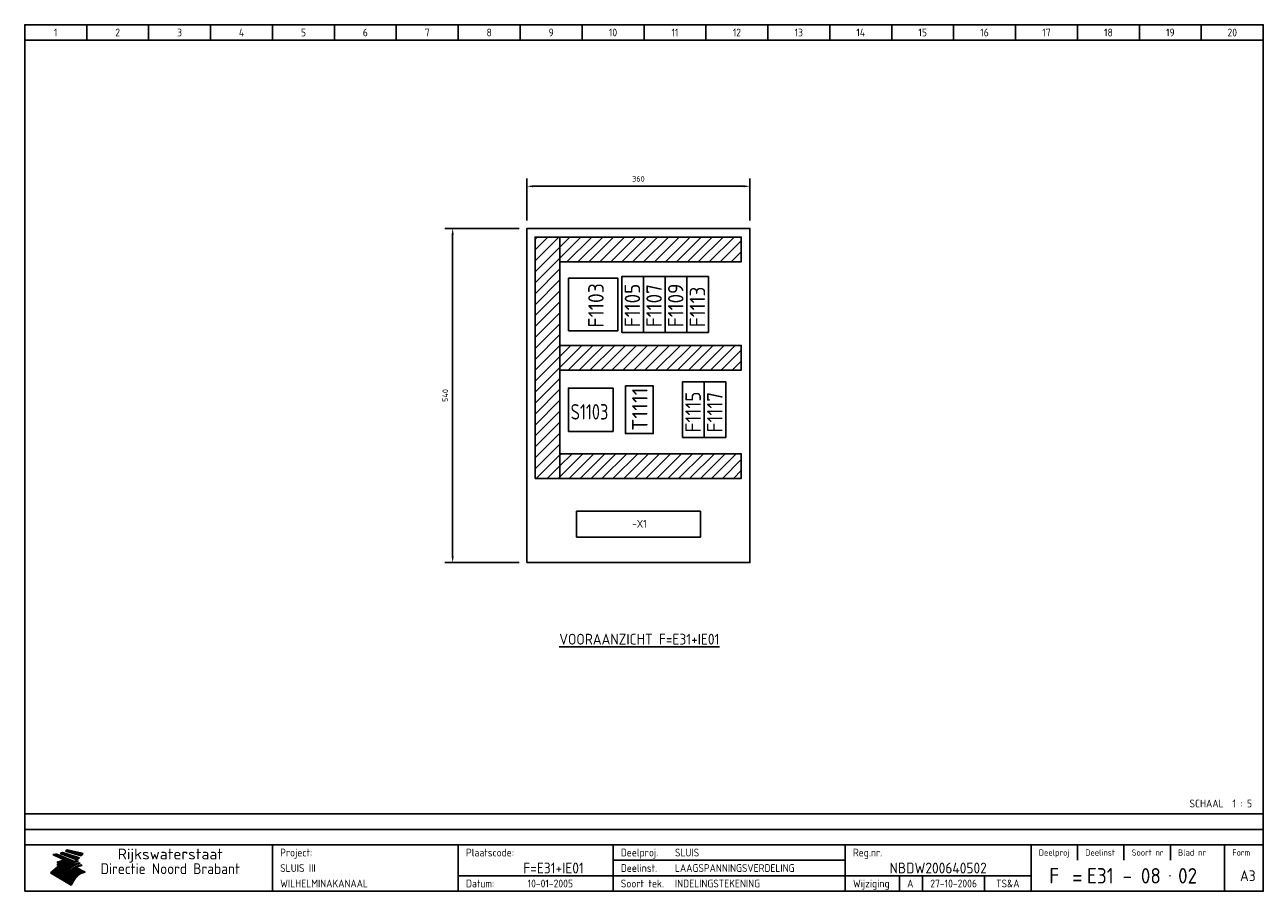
# Model space of a CAD drawing. Extents: x 50 to 2050, y 50 to 1450.
import ezdxf
from ezdxf.enums import TextEntityAlignment as Align

# ---------------------------------------------------------------- set-up
doc = ezdxf.new("R2010")
doc.units = 0
doc.header["$LTSCALE"] = 15
doc.header["$MEASUREMENT"] = 0
doc.layers.get('Defpoints').update_dxf_attribs({"linetype": 'CONTINUOUS'})
for name, color, linetype in [('0-25', 7, 'CONTINUOUS'), ('0-35', 2, 'CONTINUOUS'), ('0-50', 3, 'CONTINUOUS'), ('B-25', 7, 'CONTINUOUS'), ('B-35', 2, 'CONTINUOUS'), ('S-25', 7, 'CONTINUOUS')]:
    doc.layers.add(name, color=color, linetype=linetype)
doc.styles.add('ISO', font='iso.shx')
doc.styles.get("Standard").update_dxf_attribs({"font": 'iso.shx'})
doc.dimstyles.get("Standard").update_dxf_attribs({"dimtxt": 0.18, "dimasz": 0.18, "dimexe": 0.18, "dimexo": 0.0625, "dimgap": 0.09, "dimtad": 0, "dimtih": 1, "dimtoh": 1, "dimdec": 4, "dimzin": 0, "dimdsep": 46, "dimtxsty": 'Standard', "dimcen": 0.09, "dimadec": 0, "dimazin": 0, "dimtfac": 1, "dimtdec": 4, "dimtofl": 0, "dimtmove": 0, "dimatfit": 3, "dimfxl": 0, "dimtolj": 1, "dimtzin": 0, "dimarcsym": 0})

# ---------------------------------------------------------------- blocks, each defined once
blk = doc.blocks.new('KADERA3')
at = {"layer": '0-25'}
for p, q in [((30, 285), (30, 290)), ((50, 285), (50, 290)), ((70, 285), (70, 290)), ((90, 285), (90, 290)), ((110, 285), (110, 290)), ((130, 285), (130, 290)), ((150, 285), (150, 290)), ((170, 285), (170, 290)), ((190, 285), (190, 290)), ((210, 285), (210, 290)), ((230, 285), (230, 290)), ((250, 285), (250, 290)), ((270, 285), (270, 290)), ((290, 285), (290, 290)), ((310, 285), (310, 290)), ((330, 285), (330, 290)), ((350, 285), (350, 290)), ((370, 285), (370, 290)), ((390, 285), (390, 290)), ((10, 285), (410, 285)), ((410, 35), (10, 35)), ((410, 30), (10, 30)), ((350, 25), (350, 20)), ((365, 25), (365, 20)), ((380, 25), (380, 20)), ((200, 20), (275, 20)), ((150, 15), (335, 15)), ((292.5, 15), (292.5, 10)), ((300, 15), (300, 10)), ((320, 15), (320, 10))]:
    blk.add_line(p, q, dxfattribs=at)
at = {"layer": '0-25', "color": 7}
for p, q in [((19.1, 21.89), (25.12, 19)), ((19.1, 21.89), (25.12, 19)), ((19.17, 21.86), (20.7, 21.86)), ((19.29, 21.8), (20.83, 21.8)), ((19.4, 21.75), (20.96, 21.75)), ((19.52, 21.69), (21.09, 21.69)), ((19.64, 21.63), (21.22, 21.63)), ((19.74, 21.92), (20.56, 21.92)), ((19.75, 21.58), (21.36, 21.58)), ((19.87, 21.52), (21.49, 21.52)), ((19.99, 21.47), (21.62, 21.47)), ((20.11, 21.41), (21.75, 21.41)), ((20.22, 21.35), (21.88, 21.35)), ((20.25, 21.97), (20.43, 21.97)), ((20.34, 21.3), (22.02, 21.3)), ((20.38, 21.99), (26.02, 19.59)), ((20.38, 21.99), (26.02, 19.59)), ((20.46, 21.24), (22.15, 21.24)), ((20.57, 21.18), (22.28, 21.18)), ((20.69, 21.13), (22.41, 21.13)), ((20.81, 21.07), (22.55, 21.07)), ((20.92, 21.02), (22.68, 21.02)), ((21.04, 20.96), (22.81, 20.96)), ((21.16, 20.9), (22.94, 20.9)), ((21.27, 20.85), (23.07, 20.85)), ((21.39, 20.79), (23.21, 20.79)), ((21.47, 22.25), (26.83, 20.19)), ((21.47, 22.25), (26.83, 20.19)), ((21.49, 22.25), (23.07, 22.25)), ((21.51, 20.73), (23.34, 20.73)), ((21.6, 22.2), (23.25, 22.2)), ((21.63, 20.68), (23.47, 20.68)), ((21.65, 22.31), (22.89, 22.31)), ((21.74, 20.62), (23.6, 20.62)), ((21.75, 22.14), (23.42, 22.14)), ((21.8, 22.37), (22.71, 22.37)), ((21.86, 20.57), (23.73, 20.57)), ((21.9, 22.08), (23.6, 22.08)), ((21.94, 22.42), (22.53, 22.42)), ((21.98, 20.51), (23.87, 20.51)), ((22.04, 22.03), (23.78, 22.03)), ((22.06, 22.48), (22.36, 22.48)), ((22.09, 20.45), (24, 20.45)), ((22.18, 22.53), (27.65, 20.8)), ((22.18, 22.53), (27.65, 20.8)), ((22.19, 21.97), (23.96, 21.97)), ((22.21, 20.4), (24.13, 20.4)), ((22.33, 20.34), (24.26, 20.34)), ((22.34, 21.92), (24.13, 21.92)), ((22.37, 20), (23.08, 20)), ((22.44, 20.28), (24.4, 20.28)), ((22.48, 21.86), (24.31, 21.86)), ((22.49, 20.06), (23.04, 20.06)), ((22.56, 20.23), (24.53, 20.23)), ((22.61, 20.12), (22.93, 20.12)), ((22.63, 21.8), (24.49, 21.8)), ((22.68, 20.17), (24.66, 20.17)), ((22.71, 20.17), (22.82, 20.17)), ((23.11, 20.02), (22.77, 20.2)), ((23.11, 20.02), (22.77, 20.2)), ((22.78, 21.75), (24.67, 21.75)), ((22.79, 20.12), (24.79, 20.12)), ((22.91, 20.06), (24.92, 20.06)), ((22.92, 21.69), (24.85, 21.69)), ((23.03, 20), (25.06, 20)), ((23.07, 21.63), (25.02, 21.63)), ((23.14, 22.99), (28.22, 21.46)), ((23.14, 22.99), (28.22, 21.46)), ((23.15, 22.98), (25.33, 22.98)), ((23.22, 21.58), (25.2, 21.58)), ((23.23, 23.04), (25.09, 23.04)), ((23.32, 23.1), (24.84, 23.1)), ((23.34, 22.93), (25.57, 22.93)), ((23.36, 21.52), (25.38, 21.52)), ((23.4, 23.15), (24.6, 23.15)), ((23.49, 23.21), (24.36, 23.21)), ((23.51, 21.47), (25.56, 21.47)), ((23.52, 22.87), (25.81, 22.87)), ((23.57, 23.27), (24.12, 23.27)), ((23.64, 23.32), (23.87, 23.32)), ((23.66, 21.41), (25.74, 21.41)), ((23.7, 23.36), (28.82, 22.17)), ((23.7, 23.36), (28.82, 22.17)), ((23.71, 22.82), (26.06, 22.82)), ((23.8, 21.35), (25.91, 21.35)), ((23.9, 22.76), (26.3, 22.76)), ((23.95, 21.3), (26.09, 21.3)), ((24.09, 22.7), (26.54, 22.7)), ((24.09, 21.24), (26.27, 21.24)), ((24.24, 21.18), (26.45, 21.18)), ((24.27, 22.65), (26.78, 22.65)), ((24.39, 21.13), (26.62, 21.13)), ((24.46, 22.59), (27.03, 22.59)), ((24.53, 21.07), (26.8, 21.07)), ((24.65, 22.53), (27.27, 22.53)), ((24.68, 21.02), (26.98, 21.02)), ((24.83, 20.96), (27.16, 20.96)), ((24.84, 22.48), (27.51, 22.48)), ((24.97, 20.9), (27.34, 20.9)), ((25.02, 22.42), (27.75, 22.42)), ((25.12, 20.85), (27.51, 20.85)), ((25.21, 22.37), (28, 22.37)), ((25.27, 20.79), (27.63, 20.79)), ((25.4, 22.31), (28.24, 22.31)), ((25.41, 20.73), (27.57, 20.73)), ((25.56, 20.68), (27.51, 20.68)), ((25.58, 22.25), (28.48, 22.25)), ((25.71, 20.62), (27.44, 20.62)), ((25.77, 22.2), (28.72, 22.2)), ((25.85, 20.57), (27.37, 20.57)), ((25.96, 22.14), (28.79, 22.14)), ((26, 20.51), (27.29, 20.51)), ((26.15, 22.08), (28.75, 22.08)), ((26.15, 20.45), (27.22, 20.45)), ((26.29, 20.4), (27.14, 20.4)), ((26.33, 22.03), (28.71, 22.03)), ((26.44, 20.34), (27.06, 20.34)), ((26.52, 21.97), (28.66, 21.97)), ((26.59, 20.28), (26.97, 20.28)), ((26.71, 21.92), (28.62, 21.92)), ((26.73, 20.23), (26.89, 20.23)), ((26.9, 21.86), (28.57, 21.86)), ((27.08, 21.8), (28.52, 21.8)), ((27.27, 21.75), (28.48, 21.75)), ((27.46, 21.69), (28.43, 21.69)), ((27.65, 21.63), (28.38, 21.63)), ((27.83, 21.58), (28.33, 21.58)), ((28.02, 21.52), (28.28, 21.52)), ((28.21, 21.47), (28.22, 21.47)), ((20.58, 17.88), (18.3, 16)), ((20.58, 17.88), (18.3, 16)), ((24.94, 11.97), (18.3, 16)), ((24.94, 11.97), (18.3, 16)), ((18.31, 16.01), (20.96, 16.01)), ((18.38, 16.07), (21.46, 16.07)), ((18.45, 16.12), (21.88, 16.12)), ((18.52, 16.18), (22.15, 16.18)), ((18.59, 16.23), (22.38, 16.23)), ((18.65, 16.29), (22.58, 16.29)), ((18.72, 16.35), (22.75, 16.35)), ((18.79, 16.4), (22.91, 16.4)), ((18.86, 16.46), (20.6, 16.46)), ((18.93, 16.52), (20.6, 16.52)), ((18.99, 16.57), (20.6, 16.57)), ((19.06, 16.63), (20.6, 16.63)), ((19.13, 16.68), (20.6, 16.68)), ((19.2, 16.74), (20.6, 16.74)), ((19.27, 16.8), (20.6, 16.8)), ((19.33, 16.85), (21.07, 16.85)), ((19.4, 16.91), (21.55, 16.91)), ((19.47, 16.97), (21.88, 16.97)), ((19.54, 17.02), (22.13, 17.02)), ((19.61, 17.08), (22.34, 17.08)), ((19.67, 17.13), (20.6, 17.13)), ((19.74, 17.19), (20.6, 17.19)), ((19.81, 17.25), (20.6, 17.25)), ((19.88, 17.3), (20.6, 17.3)), ((19.95, 17.36), (20.6, 17.36)), ((20.01, 17.42), (20.6, 17.42)), ((20.08, 17.47), (20.93, 17.47)), ((20.15, 17.53), (21.26, 17.53)), ((20.22, 17.58), (21.51, 17.58)), ((20.29, 17.64), (21.72, 17.64)), ((20.35, 17.7), (21.9, 17.7)), ((20.42, 17.75), (22.07, 17.75)), ((20.49, 17.81), (22.22, 17.81)), ((20.56, 17.87), (22.36, 17.87)), ((20.6, 19.11), (20.58, 19.51)), ((20.6, 19.11), (20.58, 19.51)), ((20.58, 19.5), (22.09, 19.5)), ((20.58, 19.44), (21.95, 19.44)), ((20.59, 19.38), (21.79, 19.38)), ((20.59, 19.33), (21.62, 19.33)), ((20.59, 19.27), (21.42, 19.27)), ((20.6, 19.22), (21.2, 19.22)), ((20.6, 19.16), (20.93, 19.16)), ((20.6, 19.11), (20.69, 19.12)), ((20.6, 19.11), (20.69, 19.12)), ((20.6, 18.79), (20.77, 18.81)), ((20.6, 18.79), (20.77, 18.81)), ((20.6, 18.29), (20.6, 18.79)), ((20.6, 18.29), (20.6, 18.79)), ((20.6, 18.77), (22.46, 18.77)), ((20.6, 18.71), (22.33, 18.71)), ((20.6, 18.65), (22.19, 18.65)), ((20.6, 18.6), (22.04, 18.6)), ((20.6, 18.54), (21.87, 18.54)), ((20.6, 18.48), (21.68, 18.48)), ((20.6, 18.43), (21.46, 18.43)), ((20.6, 18.37), (21.21, 18.37)), ((20.6, 18.32), (20.87, 18.32)), ((20.6, 18.29), (20.88, 18.32)), ((20.6, 18.29), (20.88, 18.32)), ((20.6, 17.88), (20.86, 17.91)), ((20.6, 17.88), (20.86, 17.91)), ((20.6, 17.43), (20.97, 17.48)), ((20.6, 17.43), (20.97, 17.48)), ((20.6, 17.43), (20.6, 17.09)), ((20.6, 17.43), (20.6, 17.09)), ((20.6, 17.09), (21.26, 17.16)), ((20.6, 17.09), (21.26, 17.16)), ((20.6, 16.8), (21.37, 16.89)), ((20.6, 16.8), (21.37, 16.89)), ((20.6, 16.8), (20.6, 16.45)), ((20.6, 16.8), (20.6, 16.45)), ((20.6, 16.45), (21.56, 16.56)), ((20.6, 16.45), (21.56, 16.56)), ((20.6, 15.97), (21.67, 16.09)), ((20.6, 15.97), (21.67, 16.09)), ((20.7, 16.46), (23.06, 16.46)), ((20.9, 19.55), (22.23, 19.55)), ((20.9, 18.82), (22.59, 18.82)), ((20.98, 17.92), (22.5, 17.92)), ((21.02, 17.13), (22.53, 17.13)), ((21.19, 19.61), (22.35, 19.61)), ((21.2, 16.52), (23.2, 16.52)), ((21.32, 18.88), (22.71, 18.88)), ((21.32, 17.98), (22.62, 17.98)), ((21.42, 19.67), (22.47, 19.67)), ((21.47, 17.19), (22.7, 17.19)), ((21.59, 18.03), (22.74, 18.03)), ((21.61, 18.93), (22.82, 18.93)), ((21.62, 19.72), (22.59, 19.72)), ((21.72, 16.57), (23.32, 16.57)), ((21.77, 17.25), (22.85, 17.25)), ((21.8, 19.78), (22.69, 19.78)), ((21.8, 18.09), (22.85, 18.09)), ((21.84, 18.99), (22.92, 18.99)), ((21.96, 19.83), (22.79, 19.83)), ((21.99, 18.15), (22.95, 18.15)), ((22.01, 17.3), (22.99, 17.3)), ((22.03, 19.05), (23.03, 19.05)), ((22.1, 16.63), (23.44, 16.63)), ((22.11, 19.89), (22.89, 19.89)), ((22.16, 18.2), (23.05, 18.2)), ((22.21, 19.1), (23.12, 19.1)), ((22.21, 17.36), (23.12, 17.36)), ((22.24, 19.95), (22.99, 19.95)), ((22.31, 18.26), (23.15, 18.26)), ((22.36, 19.16), (23.22, 19.16)), ((22.38, 16.68), (23.56, 16.68)), ((22.39, 17.42), (23.24, 17.42)), ((22.45, 18.32), (23.24, 18.32)), ((22.51, 19.22), (23.3, 19.22)), ((22.56, 17.47), (23.36, 17.47)), ((22.59, 18.37), (23.33, 18.37)), ((22.6, 16.74), (23.66, 16.74)), ((22.64, 19.27), (23.39, 19.27)), ((22.71, 18.43), (23.42, 18.43)), ((22.71, 17.53), (23.47, 17.53)), ((22.77, 19.33), (23.47, 19.33)), ((22.79, 16.8), (23.77, 16.8)), ((22.83, 18.48), (23.5, 18.48)), ((22.84, 17.58), (23.57, 17.58)), ((22.89, 19.38), (23.55, 19.38)), ((22.94, 18.54), (23.58, 18.54)), ((22.96, 16.85), (23.86, 16.85)), ((22.97, 17.64), (23.67, 17.64)), ((23, 19.44), (23.63, 19.44)), ((23.04, 18.6), (23.66, 18.6)), ((23.1, 19.5), (23.72, 19.5)), ((23.1, 17.7), (23.77, 17.7)), ((23.12, 16.91), (23.96, 16.91)), ((23.14, 18.65), (23.74, 18.65)), ((23.15, 19.95), (25.19, 19.95)), ((23.21, 19.55), (23.8, 19.55)), ((23.21, 17.75), (23.86, 17.75)), ((23.21, 16.01), (28.9, 16.01)), ((23.24, 18.71), (23.82, 18.71)), ((23.26, 19.89), (25.32, 19.89)), ((23.26, 16.97), (24.05, 16.97)), ((23.3, 19.61), (23.88, 19.61)), ((23.32, 17.81), (23.95, 17.81)), ((23.33, 18.77), (23.91, 18.77)), ((23.37, 16.07), (29.08, 16.07)), ((23.38, 19.83), (25.45, 19.83)), ((23.39, 19.67), (23.81, 19.67)), ((23.39, 17.02), (24.14, 17.02)), ((23.42, 18.82), (23.99, 18.82)), ((23.42, 17.87), (24.03, 17.87)), ((23.45, 19.7), (23.58, 19.79)), ((23.45, 19.7), (23.58, 19.79)), ((23.48, 19.72), (23.7, 19.72)), ((23.5, 19.78), (25.58, 19.78)), ((23.51, 18.88), (24.07, 18.88)), ((23.51, 16.12), (29.27, 16.12)), ((23.52, 17.92), (24.11, 17.92)), ((23.52, 17.08), (24.22, 17.08)), ((23.54, 18.9), (24.3, 19.42)), ((23.54, 18.9), (24.3, 19.42)), ((23.56, 19.78), (23.59, 19.78)), ((23.56, 19.39), (23.9, 19.62)), ((23.56, 19.39), (23.9, 19.62)), ((23.58, 19.79), (23.9, 19.62)), ((23.58, 19.79), (23.9, 19.62)), ((23.59, 18.93), (24.15, 18.93)), ((23.61, 19.72), (25.72, 19.72)), ((23.62, 17.98), (24.2, 17.98)), ((23.63, 17.13), (24.3, 17.13)), ((23.65, 18.59), (24.62, 19.25)), ((23.65, 18.59), (24.62, 19.25)), ((29.41, 16.17), (23.65, 16.17)), ((23.67, 18.99), (24.23, 18.99)), ((23.71, 18.03), (24.28, 18.03)), ((23.73, 19.67), (25.85, 19.67)), ((23.75, 19.05), (24.32, 19.05)), ((23.75, 17.19), (24.38, 17.19)), ((23.77, 16.23), (29.47, 16.23)), ((23.79, 18.09), (24.36, 18.09)), ((23.83, 19.1), (24.4, 19.1)), ((23.85, 19.61), (25.98, 19.61)), ((23.85, 17.25), (24.46, 17.25)), ((23.88, 18.15), (24.44, 18.15)), ((23.89, 16.29), (29.36, 16.29)), ((23.92, 19.16), (24.48, 19.16)), ((23.94, 18.19), (25.23, 19.07)), ((23.94, 18.19), (25.23, 19.07)), ((23.95, 17.3), (24.55, 17.3)), ((23.96, 19.55), (25.96, 19.55)), ((23.96, 18.2), (24.53, 18.2)), ((24, 19.22), (24.56, 19.22)), ((24, 16.35), (29.24, 16.35)), ((24.04, 18.26), (24.61, 18.26)), ((24.05, 17.36), (24.63, 17.36)), ((24.06, 17.88), (25.34, 18.76)), ((24.06, 17.88), (25.34, 18.76)), ((24.08, 19.5), (25.88, 19.5)), ((24.08, 19.27), (24.58, 19.27)), ((24.11, 16.4), (29.13, 16.4)), ((24.13, 18.32), (24.69, 18.32)), ((24.14, 17.42), (24.71, 17.42)), ((24.16, 19.33), (24.47, 19.33)), ((24.2, 19.44), (25.79, 19.44)), ((24.21, 18.37), (24.77, 18.37)), ((24.21, 16.46), (29.02, 16.46)), ((24.23, 17.47), (24.79, 17.47)), ((24.24, 17.48), (25.52, 18.36)), ((24.24, 17.48), (25.52, 18.36)), ((24.25, 19.38), (24.36, 19.38)), ((24.29, 18.43), (24.85, 18.43)), ((24.3, 19.42), (24.62, 19.25)), ((24.3, 19.42), (24.62, 19.25)), ((24.31, 19.38), (25.71, 19.38)), ((24.31, 17.53), (24.87, 17.53)), ((24.31, 16.52), (28.91, 16.52)), ((24.35, 17.17), (25.64, 18.05)), ((24.35, 17.17), (25.64, 18.05)), ((24.37, 18.48), (24.94, 18.48)), ((24.39, 17.58), (24.96, 17.58)), ((24.4, 16.57), (28.79, 16.57)), ((24.43, 19.33), (25.62, 19.33)), ((24.45, 18.54), (25.02, 18.54)), ((24.47, 17.64), (25.04, 17.64)), ((24.49, 16.63), (28.68, 16.63)), ((24.54, 18.6), (25.1, 18.6)), ((24.55, 19.27), (25.54, 19.27)), ((24.56, 17.7), (25.12, 17.7)), ((24.57, 16.68), (28.57, 16.68)), ((24.62, 18.65), (25.18, 18.65)), ((24.63, 16.72), (25.91, 17.6)), ((24.63, 16.72), (25.91, 17.6)), ((24.64, 17.75), (25.2, 17.75)), ((24.66, 16.74), (28.45, 16.74)), ((24.67, 19.22), (25.45, 19.22)), ((24.7, 18.71), (25.27, 18.71)), ((24.72, 17.81), (25.29, 17.81)), ((24.74, 16.8), (28.34, 16.8)), ((24.78, 19.16), (25.37, 19.16)), ((24.78, 18.77), (25.34, 18.77)), ((24.8, 17.87), (25.37, 17.87)), ((24.82, 16.85), (28.23, 16.85)), ((24.87, 18.82), (25.4, 18.82)), ((24.89, 17.92), (25.45, 17.92)), ((24.9, 19.1), (25.28, 19.1)), ((24.9, 16.91), (28.11, 16.91)), ((24.95, 18.88), (25.45, 18.88)), ((24.97, 17.98), (25.53, 17.98)), ((24.99, 16.97), (28, 16.97)), ((25.02, 19.05), (25.2, 19.05)), ((25.03, 18.93), (25.51, 18.93)), ((25.05, 18.03), (25.61, 18.03)), ((25.07, 17.02), (27.89, 17.02)), ((25.11, 18.99), (25.57, 18.99)), ((26.02, 19.59), (25.12, 19)), ((26.02, 19.59), (25.12, 19)), ((25.13, 18.09), (25.68, 18.09)), ((25.15, 17.08), (27.77, 17.08)), ((25.19, 19.05), (25.63, 19.05)), ((25.21, 18.15), (25.75, 18.15)), ((25.23, 17.13), (27.66, 17.13)), ((25.26, 19.1), (25.7, 19.1)), ((25.3, 18.2), (25.82, 18.2)), ((25.31, 17.19), (27.55, 17.19)), ((25.33, 19.16), (25.77, 19.16)), ((25.38, 18.26), (25.89, 18.26)), ((25.39, 19.22), (25.85, 19.22)), ((25.4, 17.25), (27.43, 17.25)), ((25.46, 18.32), (25.97, 18.32)), ((25.47, 19.27), (25.93, 19.27)), ((25.48, 17.3), (27.32, 17.3)), ((25.54, 19.33), (26.03, 19.33)), ((25.54, 18.37), (26.06, 18.37)), ((25.56, 17.36), (27.21, 17.36)), ((25.62, 18.43), (26.14, 18.43)), ((25.63, 19.38), (26.13, 19.38)), ((25.64, 17.42), (27.1, 17.42)), ((25.7, 18.48), (26.24, 18.48)), ((25.72, 19.44), (26.24, 19.44)), ((25.73, 17.47), (26.98, 17.47)), ((25.79, 18.54), (26.34, 18.54)), ((25.81, 17.53), (26.87, 17.53)), ((25.82, 19.5), (26.36, 19.5)), ((25.89, 18.6), (26.46, 18.6)), ((25.89, 17.58), (26.76, 17.58)), ((25.93, 19.55), (26.53, 19.55)), ((25.96, 17.64), (26.64, 17.64)), ((25.99, 18.65), (26.58, 18.65)), ((26.04, 17.7), (26.59, 17.7)), ((26.06, 19.61), (26.85, 19.61)), ((26.1, 18.71), (26.72, 18.71)), ((26.12, 17.75), (26.67, 17.75)), ((26.2, 17.81), (26.76, 17.81)), ((26.21, 19.67), (27.23, 19.67)), ((26.23, 18.77), (26.89, 18.77)), ((26.29, 17.87), (26.86, 17.87)), ((26.37, 18.82), (27.09, 18.82)), ((26.39, 17.92), (26.97, 17.92)), ((26.44, 19.72), (27.18, 19.72)), ((26.49, 17.98), (27.09, 17.98)), ((26.53, 18.88), (27.34, 18.88)), ((26.56, 17.68), (29.54, 16.2)), ((26.56, 17.68), (29.54, 16.2)), ((26.6, 18.03), (27.22, 18.03)), ((26.72, 18.09), (27.38, 18.09)), ((26.73, 18.93), (27.66, 18.93)), ((26.85, 18.15), (27.56, 18.15)), ((26.99, 18.99), (27.9, 18.99)), ((27, 18.2), (27.8, 18.2)), ((27.13, 19.78), (27.25, 19.64)), ((27.13, 19.78), (27.25, 19.64)), ((27.18, 18.26), (28.13, 18.26)), ((27.26, 19.05), (27.84, 19.05)), ((27.39, 18.32), (28.47, 18.32)), ((27.7, 18.37), (28.49, 18.37)), ((27.78, 19.1), (27.93, 18.96)), ((27.78, 19.1), (27.93, 18.96)), ((28, 18.43), (28.44, 18.43)), ((28.29, 15.83), (29.54, 16.2)), ((28.29, 15.83), (29.54, 16.2)), ((28.39, 18.48), (28.54, 18.32)), ((28.39, 18.48), (28.54, 18.32)), ((29.54, 16.2), (29.45, 16.17)), ((29.54, 16.2), (29.45, 16.17)), ((29.46, 16.18), (29.47, 16.18)), ((18.38, 15.95), (20.6, 15.95)), ((18.47, 15.9), (20.6, 15.9)), ((18.57, 15.84), (20.6, 15.84)), ((18.66, 15.78), (20.6, 15.78)), ((18.75, 15.73), (20.6, 15.73)), ((18.85, 15.67), (20.6, 15.67)), ((18.94, 15.62), (20.6, 15.62)), ((19.03, 15.56), (27.83, 15.56)), ((19.12, 15.5), (27.75, 15.5)), ((19.22, 15.45), (27.66, 15.45)), ((19.31, 15.39), (27.58, 15.39)), ((19.4, 15.33), (27.5, 15.33)), ((19.49, 15.28), (27.43, 15.28)), ((19.59, 15.22), (27.36, 15.22)), ((19.68, 15.17), (27.29, 15.17)), ((19.77, 15.11), (27.22, 15.11)), ((19.86, 15.05), (27.15, 15.05)), ((19.96, 15), (27.09, 15)), ((20.05, 14.94), (27.02, 14.94)), ((20.14, 14.88), (26.96, 14.88)), ((20.24, 14.83), (26.9, 14.83)), ((20.33, 14.77), (26.84, 14.77)), ((20.42, 14.72), (26.79, 14.72)), ((20.51, 14.66), (26.73, 14.66)), ((20.6, 15.97), (20.6, 15.58)), ((20.6, 15.97), (20.6, 15.58)), ((20.6, 15.58), (21.95, 15.73)), ((20.6, 15.58), (21.95, 15.73)), ((20.61, 14.6), (26.68, 14.6)), ((20.7, 14.55), (26.62, 14.55)), ((20.79, 14.49), (26.57, 14.49)), ((20.88, 14.43), (26.52, 14.43)), ((20.94, 15.62), (27.92, 15.62)), ((20.98, 14.38), (26.47, 14.38)), ((21.07, 14.32), (26.42, 14.32)), ((21.16, 14.27), (26.38, 14.27)), ((21.25, 14.21), (26.33, 14.21)), ((21.35, 14.15), (26.29, 14.15)), ((21.44, 14.1), (26.24, 14.1)), ((21.45, 15.67), (28.01, 15.67)), ((21.53, 14.04), (26.2, 14.04)), ((21.63, 13.98), (26.16, 13.98)), ((21.72, 13.93), (26.12, 13.93)), ((21.81, 13.87), (26.08, 13.87)), ((21.9, 13.82), (26.04, 13.82)), ((21.96, 15.73), (28.11, 15.73)), ((22, 13.76), (26, 13.76)), ((22.09, 13.7), (25.96, 13.7)), ((22.18, 13.65), (25.93, 13.65)), ((22.27, 13.59), (25.89, 13.59)), ((22.34, 15.78), (28.21, 15.78)), ((22.37, 13.53), (25.86, 13.53)), ((22.46, 13.48), (25.82, 13.48)), ((22.55, 13.42), (25.79, 13.42)), ((22.62, 15.84), (28.33, 15.84)), ((22.65, 13.37), (25.76, 13.37)), ((22.74, 13.31), (25.73, 13.31)), ((22.83, 13.25), (25.69, 13.25)), ((22.84, 15.9), (28.52, 15.9)), ((22.92, 13.2), (25.66, 13.2)), ((23.02, 13.14), (25.63, 13.14)), ((23.04, 15.95), (28.71, 15.95)), ((23.11, 13.08), (25.59, 13.08)), ((23.2, 13.03), (25.56, 13.03)), ((23.29, 12.97), (25.53, 12.97)), ((23.39, 12.92), (25.5, 12.92)), ((23.48, 12.86), (25.46, 12.86)), ((23.57, 12.8), (25.43, 12.8)), ((23.66, 12.75), (25.4, 12.75)), ((23.76, 12.69), (25.36, 12.69)), ((23.85, 12.63), (25.33, 12.63)), ((23.94, 12.58), (25.3, 12.58)), ((24.04, 12.52), (25.26, 12.52)), ((24.13, 12.47), (25.23, 12.47)), ((24.22, 12.41), (25.2, 12.41)), ((24.31, 12.35), (25.17, 12.35)), ((24.41, 12.3), (25.13, 12.3)), ((24.5, 12.24), (25.1, 12.24)), ((24.59, 12.18), (25.07, 12.18)), ((24.68, 12.13), (25.03, 12.13)), ((24.78, 12.07), (25, 12.07)), ((24.87, 12.02), (24.97, 12.02)), ((24.94, 11.97), (25.81, 13.45)), ((24.94, 11.97), (25.81, 13.45))]:
    blk.add_line(p, q, dxfattribs=at)
for centre, radius, start, end in [((19.15, 29.7), 7.8, 269.6055, 279.0886), ((19.15, 29.7), 7.8, 269.6055, 279.0886), ((19.93, 25.38), 5.91, 276.3402, 298.7463), ((19.93, 25.38), 5.91, 276.3402, 298.7463), ((19.84, 25.09), 6.03, 278.129, 302.868), ((19.84, 25.09), 6.03, 278.129, 302.868), ((19.84, 27.26), 5.27, 288.0217, 296.3084), ((19.84, 27.26), 5.27, 288.0217, 296.3084), ((20.49, 27.56), 5.28, 300.0654, 307.393), ((20.49, 27.56), 5.28, 300.0654, 307.393), ((24.11, 24.7), 5.26, 301.1147, 312.2814), ((24.11, 24.7), 5.26, 301.1147, 312.2814), ((21.95, 27.32), 8.59, 316.9248, 323.1399), ((21.95, 27.32), 8.59, 316.9248, 323.1399), ((20.21, 23.78), 5.91, 273.6149, 304.3803), ((20.21, 23.78), 5.91, 273.6149, 304.3803), ((20.35, 24.56), 5.76, 274.164, 302.5474), ((20.35, 24.56), 5.76, 274.164, 302.5474), ((20.05, 24.28), 6.02, 277.9472, 305.7139), ((20.05, 24.28), 6.02, 277.9472, 305.7139), ((20.04, 23.49), 6.09, 278.8115, 306.4242), ((20.04, 23.49), 6.09, 278.8115, 306.4242), ((20.53, 23.07), 5.96, 277.0519, 304.973), ((20.53, 23.07), 5.96, 277.0519, 304.973), ((20.72, 22.76), 5.91, 276.3402, 304.3803), ((20.72, 22.76), 5.91, 276.3402, 304.3803), ((21.06, 22.34), 5.81, 274.9043, 303.1745), ((21.06, 22.34), 5.81, 274.9043, 303.1745), ((20.82, 22.06), 6.04, 278.1111, 305.8489), ((20.82, 22.06), 6.04, 278.1111, 305.8489), ((21.3, 21.6), 5.91, 276.3402, 304.3803), ((21.3, 21.6), 5.91, 276.3402, 304.3803), ((27.05, 17.17), 2.63, 107.4286, 133.7799), ((27.05, 17.17), 2.63, 107.4286, 133.7799), ((27.45, 16.91), 2.81, 110.4143, 138.7411), ((27.45, 16.91), 2.81, 110.4143, 138.7411), ((27.57, 15.64), 3.4, 98.1566, 126.9045), ((27.57, 15.64), 3.4, 98.1566, 126.9045), ((27.91, 15.54), 3.39, 100.5835, 132.088), ((27.91, 15.54), 3.39, 100.5835, 132.088), ((28.21, 14.74), 3.67, 95.7581, 128.7216), ((28.21, 14.74), 3.67, 95.7581, 128.7216), ((27.01, 16.84), 2.93, 87.7348, 104.8316), ((27.01, 16.84), 2.93, 87.7348, 104.8316), ((27.37, 15.71), 3.93, 91.7838, 103.2817), ((27.37, 15.71), 3.93, 91.7838, 103.2817), ((28.4, 15.05), 3.21, 96.3886, 125.0052), ((28.4, 15.05), 3.21, 96.3886, 125.0052), ((27.82, 16.31), 2.8, 90.634, 105.1984), ((27.82, 16.31), 2.8, 90.634, 105.1984), ((28.19, 15.04), 3.93, 93.8342, 103.2817), ((28.19, 15.04), 3.93, 93.8342, 103.2817), ((28.58, 15.69), 2.8, 93.8141, 105.1984), ((28.58, 15.69), 2.8, 93.8141, 105.1984), ((28.95, 14.41), 3.93, 96.0135, 103.2817), ((28.95, 14.41), 3.93, 96.0135, 103.2817), ((31.24, 10.26), 6.3, 117.9568, 149.6251), ((31.24, 10.26), 6.3, 117.9568, 149.6251)]:
    blk.add_arc(centre, radius, start, end, dxfattribs=at)
at = {"layer": '0-35'}
for p, q in [((90, 25), (90, 10)), ((150, 25), (150, 10)), ((200, 25), (200, 10)), ((275, 25), (275, 10)), ((335, 25), (335, 10)), ((397.5, 25), (397.5, 10))]:
    blk.add_line(p, q, dxfattribs=at)
at = {"layer": '0-50'}
for p, q in [((10, 25), (410, 25)), ((348.75, 15), (351.25, 15)), ((348.75, 13.5), (351.25, 13.5))]:
    blk.add_line(p, q, dxfattribs=at)
blk.add_lwpolyline([(10, 10), (410, 10), (410, 290), (10, 290)], close=True, dxfattribs=at)
at = {"layer": '0-50', "const_width": 0.25}
blk.add_lwpolyline([(379.75, 15, 1), (380, 15, 1)], format="xyb", close=True, dxfattribs=at)
at = {"layer": '0-25', "style": 'ISO'}
for s, height, p in [('Project:', 2.5, (92.5, 22.5)), ('Plaatscode:', 2.5, (152.5, 22.5)), ('Deelproj.', 2.5, (202.5, 22.5)), ('Reg.nr.', 2.5, (277.5, 22.5)), ('Deelproj', 2, (337.5, 22.5)), ('Deelinst', 2, (352.5, 22.5)), ('Soort nr', 2, (367.5, 22.5)), ('Blad nr', 2, (382.5, 22.5)), ('Form', 2, (400, 22.5)), ('Deelinst.', 2.5, (202.5, 17.5)), ('Datum:', 2.5, (152.5, 12.5)), ('Soort tek.', 2.5, (202.5, 12.5)), ('Wijziging', 2.5, (277.5, 12.5))]:
    blk.add_text(s, height=height, dxfattribs=at).set_placement(p, align=Align.MIDDLE_LEFT)
for tag, p in [('STR1', (20, 287.5)), ('STR2', (40, 287.5)), ('STR3', (60, 287.5)), ('STR4', (80, 287.5)), ('STR5', (100, 287.5)), ('STR6', (120, 287.5)), ('STR7', (140, 287.5)), ('STR8', (160, 287.5)), ('STR9', (180, 287.5)), ('STR10', (200, 287.5)), ('STR11', (220, 287.5)), ('STR12', (240, 287.5)), ('STR13', (260, 287.5)), ('STR14', (280, 287.5)), ('STR15', (300, 287.5)), ('STR16', (320, 287.5)), ('STR17', (340, 287.5)), ('STR18', (360, 287.5)), ('STR19', (380, 287.5)), ('STR20', (400, 287.5)), ('W', (180, 12.5)), ('Z', (310, 12.5)), ('Y', (327.5, 12.5))]:
    blk.add_attdef(tag, text='', height=2.5, dxfattribs=at).set_placement(p, align=Align.MIDDLE)
for tag, p in [('N', (220, 22.5)), ('B', (92.5, 17.5)), ('P', (220, 17.5)), ('C', (92.5, 12.5)), ('U', (220, 12.5)), ('REV', (295, 12.5))]:
    blk.add_attdef(tag, text='', height=2.5, dxfattribs=at).set_placement(p, align=Align.MIDDLE_LEFT)
at = {"layer": '0-35', "style": 'ISO', "width": 1.00614}
blk.add_text('Rijkswaterstaat', height=3.5, dxfattribs=at).set_placement((40, 20.28), (74, 20.28), align=Align.FIT)
at = {"layer": '0-35', "color": 2, "style": 'ISO', "width": 0.948867}
blk.add_text('Directie Noord Brabant', height=3.5, dxfattribs=at).set_placement((34.5, 15.53), (79.5, 15.53), align=Align.FIT)
at = {"layer": '0-35', "style": 'ISO'}
for tag, p in [('X', (178.5, 17.5)), ('FORM', (402.5, 15))]:
    blk.add_attdef(tag, text='', height=3.5, dxfattribs=at).set_placement(p, align=Align.MIDDLE_LEFT)
blk.add_attdef('RNR', text='', height=3.5, dxfattribs=at).set_placement((305, 17.5), align=Align.MIDDLE)
at = {"layer": '0-50', "style": 'ISO'}
for tag, p in [('M', (342.5, 15)), ('O', (365, 15))]:
    blk.add_attdef(tag, text='', height=5, dxfattribs=at).set_placement(p, align=Align.MIDDLE)
blk.add_attdef('Q', text='', height=5, dxfattribs=at).set_placement((382.5, 15), align=Align.MIDDLE_LEFT)
blk = doc.blocks.new('*D2')
at = {"layer": 'Defpoints', "color": 0}
for p in [(861, 1189), (861, 1121), (1221, 1121)]:
    blk.add_point(p, dxfattribs=at)
at = {"layer": 'S-25', "lineweight": -2}
for p, q in [((861, 1133.5), (861, 1201.5)), ((1221, 1133.5), (1221, 1201.5)), ((1211, 1189), (871, 1189))]:
    blk.add_line(p, q, dxfattribs=at)
at = {"layer": 'S-25'}
for points in [[(871, 1190.7), (871, 1187.3), (861, 1189)], [(1211, 1190.7), (1211, 1187.3), (1221, 1189)]]:
    blk.add_solid(points, dxfattribs=at)
at = {"layer": 'S-25', "insert": (1041, 1201), "char_height": 9, "attachment_point": 5}
blk.add_mtext('\\A1;360', dxfattribs=at)
blk = doc.blocks.new('*D3')
at = {"layer": 'Defpoints', "color": 0}
for p in [(861, 1121), (741, 581), (861, 581)]:
    blk.add_point(p, dxfattribs=at)
at = {"layer": 'S-25', "lineweight": -2}
for p, q in [((848.5, 1121), (728.5, 1121)), ((741, 1111), (741, 591)), ((848.5, 581), (728.5, 581))]:
    blk.add_line(p, q, dxfattribs=at)
at = {"layer": 'S-25'}
for points in [[(739.3, 1111), (742.7, 1111), (741, 1121)], [(739.3, 591), (742.7, 591), (741, 581)]]:
    blk.add_solid(points, dxfattribs=at)
at = {"layer": 'S-25', "insert": (729, 851), "char_height": 9, "attachment_point": 5, "rotation": 90}
blk.add_mtext('\\A1;540', dxfattribs=at)

msp = doc.modelspace()

# ---------------------------------------------------------------- hatches: boundary and pattern name
at = {"layer": 'S-25'}
h = msp.add_hatch(dxfattribs=at)
h.set_pattern_fill('ANSI31', color=256, scale=100, style=0)
h.paths.add_polyline_path([(914, 1107), (874, 1107), (874, 717), (914, 717), (914, 757)])
h = msp.add_hatch(dxfattribs=at)
h.set_pattern_fill('ANSI31', color=256, scale=100, style=0)
h.paths.add_polyline_path([(1207, 1107), (914, 1107), (914, 1067), (1207, 1067)])
h = msp.add_hatch(dxfattribs=at)
h.set_pattern_fill('ANSI31', color=256, scale=100, style=0)
h.paths.add_polyline_path([(1207, 932), (914, 932), (914, 892), (1207, 892)])
h = msp.add_hatch(dxfattribs=at)
h.set_pattern_fill('ANSI31', color=256, scale=100, style=0)
h.paths.add_polyline_path([(1207, 757), (914, 757), (914, 717), (1207, 717)])

# ---------------------------------------------------------------- linework, layer by layer
at = {"layer": '0-25'}
for points in [[(928, 955.5), (1008, 955.5), (1008, 1040.5), (928, 1040.5)], [(1014, 953), (1049, 953), (1049, 1043), (1014, 1043)], [(1049, 953), (1084, 953), (1084, 1043), (1049, 1043)], [(1084, 953), (1119, 953), (1119, 1043), (1084, 1043)], [(1119, 953), (1154, 953), (1154, 1043), (1119, 1043)], [(928, 793), (1000, 793), (1000, 863), (928, 863)], [(1020, 866.5), (1065, 866.5), (1065, 789.5), (1020, 789.5)], [(1112, 783), (1147, 783), (1147, 873), (1112, 873)], [(1147, 783), (1182, 783), (1182, 873), (1147, 873)]]:
    msp.add_lwpolyline(points, close=True, dxfattribs=at)
at = {"layer": '0-50'}
msp.add_lwpolyline([(861, 581), (1221, 581), (1221, 1121), (861, 1121)], close=True, dxfattribs=at)
at = {"layer": 'S-25'}
for points in [[(874, 717), (914, 717), (914, 1107), (874, 1107)], [(914, 1107), (914, 1067), (1207, 1067), (1207, 1107)], [(914, 932), (914, 892), (1207, 892), (1207, 932)], [(914, 757), (914, 717), (1207, 717), (1207, 757)], [(941, 622), (1141, 622), (1141, 664), (941, 664)]]:
    msp.add_lwpolyline(points, close=True, dxfattribs=at)

# ---------------------------------------------------------------- block references
ref = msp.add_blockref('KADERA3', (0, 0), dxfattribs=dict(at, xscale=5, yscale=5, zscale=5))
ref.add_attrib('B', 'SLUIS III', dxfattribs={"layer": '0-25', "height": 12.5, "style": 'ISO'}).set_placement((462.5, 87.5), align=Align.MIDDLE_LEFT)
ref.add_attrib('C', 'WILHELMINAKANAAL', dxfattribs={"layer": '0-25', "height": 12.5, "style": 'ISO'}).set_placement((462.5, 62.5), align=Align.MIDDLE_LEFT)
ref.add_attrib('N', 'SLUIS', dxfattribs={"layer": '0-25', "height": 12.5, "style": 'ISO'}).set_placement((1100, 112.5), align=Align.MIDDLE_LEFT)
ref.add_attrib('P', 'LAAGSPANNINGSVERDELING', dxfattribs={"layer": '0-25', "height": 12.5, "style": 'ISO'}).set_placement((1100, 87.5), align=Align.MIDDLE_LEFT)
ref.add_attrib('U', 'INDELINGSTEKENING', dxfattribs={"layer": '0-25', "height": 12.5, "style": 'ISO'}).set_placement((1100, 62.5), align=Align.MIDDLE_LEFT)
ref.add_attrib('M', 'F', dxfattribs={"layer": '0-50', "height": 25, "style": 'ISO'}).set_placement((1712.5, 75), align=Align.MIDDLE)
ref.add_attrib('O', 'E31 - 08', dxfattribs={"layer": '0-50', "height": 25, "style": 'ISO'}).set_placement((1825, 75), align=Align.MIDDLE)
ref.add_attrib('Q', '02', dxfattribs={"layer": '0-50', "height": 25, "style": 'ISO'}).set_placement((1912.5, 75), align=Align.MIDDLE_LEFT)
ref.add_attrib('X', 'F=E31+IE01', dxfattribs={"layer": '0-35', "height": 17.5, "style": 'ISO'}).set_placement((855, 87.5), align=Align.MIDDLE_LEFT)
ref.add_attrib('RNR', 'NBDW200640502', dxfattribs={"layer": '0-35', "height": 17.5, "style": 'ISO'}).set_placement((1525, 87.5), align=Align.MIDDLE)
ref.add_attrib('W', '10-01-2005', dxfattribs={"layer": '0-25', "height": 12.5, "style": 'ISO'}).set_placement((898.7, 62.5), align=Align.MIDDLE)
ref.add_attrib('FORM', 'A3', dxfattribs={"layer": '0-35', "height": 17.5, "style": 'ISO'}).set_placement((2012.5, 75), align=Align.MIDDLE_LEFT)
ref.add_attrib('REV', 'A', dxfattribs={"layer": '0-25', "height": 12.5, "style": 'ISO'}).set_placement((1475, 62.5), align=Align.MIDDLE_LEFT)
ref.add_attrib('Z', '27-10-2006', dxfattribs={"layer": '0-25', "height": 12.5, "style": 'ISO'}).set_placement((1550, 62.5), align=Align.MIDDLE)
ref.add_attrib('Y', 'TS&A', dxfattribs={"layer": '0-25', "height": 12.5, "style": 'ISO'}).set_placement((1637.5, 62.5), align=Align.MIDDLE)
ref.add_attrib('STR1', '1', dxfattribs={"layer": '0-25', "height": 12.5, "style": 'ISO'}).set_placement((100, 1437.5), align=Align.MIDDLE)
ref.add_attrib('STR2', '2', dxfattribs={"layer": '0-25', "height": 12.5, "style": 'ISO'}).set_placement((200, 1437.5), align=Align.MIDDLE)
ref.add_attrib('STR3', '3', dxfattribs={"layer": '0-25', "height": 12.5, "style": 'ISO'}).set_placement((300, 1437.5), align=Align.MIDDLE)
ref.add_attrib('STR4', '4', dxfattribs={"layer": '0-25', "height": 12.5, "style": 'ISO'}).set_placement((400, 1437.5), align=Align.MIDDLE)
ref.add_attrib('STR5', '5', dxfattribs={"layer": '0-25', "height": 12.5, "style": 'ISO'}).set_placement((500, 1437.5), align=Align.MIDDLE)
ref.add_attrib('STR6', '6', dxfattribs={"layer": '0-25', "height": 12.5, "style": 'ISO'}).set_placement((600, 1437.5), align=Align.MIDDLE)
ref.add_attrib('STR7', '7', dxfattribs={"layer": '0-25', "height": 12.5, "style": 'ISO'}).set_placement((700, 1437.5), align=Align.MIDDLE)
ref.add_attrib('STR8', '8', dxfattribs={"layer": '0-25', "height": 12.5, "style": 'ISO'}).set_placement((800, 1437.5), align=Align.MIDDLE)
ref.add_attrib('STR9', '9', dxfattribs={"layer": '0-25', "height": 12.5, "style": 'ISO'}).set_placement((900, 1437.5), align=Align.MIDDLE)
ref.add_attrib('STR10', '10', dxfattribs={"layer": '0-25', "height": 12.5, "style": 'ISO'}).set_placement((1000, 1437.5), align=Align.MIDDLE)
ref.add_attrib('STR11', '11', dxfattribs={"layer": '0-25', "height": 12.5, "style": 'ISO'}).set_placement((1100, 1437.5), align=Align.MIDDLE)
ref.add_attrib('STR12', '12', dxfattribs={"layer": '0-25', "height": 12.5, "style": 'ISO'}).set_placement((1200, 1437.5), align=Align.MIDDLE)
ref.add_attrib('STR13', '13', dxfattribs={"layer": '0-25', "height": 12.5, "style": 'ISO'}).set_placement((1300, 1437.5), align=Align.MIDDLE)
ref.add_attrib('STR14', '14', dxfattribs={"layer": '0-25', "height": 12.5, "style": 'ISO'}).set_placement((1400, 1437.5), align=Align.MIDDLE)
ref.add_attrib('STR15', '15', dxfattribs={"layer": '0-25', "height": 12.5, "style": 'ISO'}).set_placement((1500, 1437.5), align=Align.MIDDLE)
ref.add_attrib('STR16', '16', dxfattribs={"layer": '0-25', "height": 12.5, "style": 'ISO'}).set_placement((1600, 1437.5), align=Align.MIDDLE)
ref.add_attrib('STR17', '17', dxfattribs={"layer": '0-25', "height": 12.5, "style": 'ISO'}).set_placement((1700, 1437.5), align=Align.MIDDLE)
ref.add_attrib('STR18', '18', dxfattribs={"layer": '0-25', "height": 12.5, "style": 'ISO'}).set_placement((1800, 1437.5), align=Align.MIDDLE)
ref.add_attrib('STR19', '19', dxfattribs={"layer": '0-25', "height": 12.5, "style": 'ISO'}).set_placement((1900, 1437.5), align=Align.MIDDLE)
ref.add_attrib('STR20', '20', dxfattribs={"layer": '0-25', "height": 12.5, "style": 'ISO'}).set_placement((2000, 1437.5), align=Align.MIDDLE)

# ---------------------------------------------------------------- texts
at = {"layer": 'B-25'}
for s, p in [('F1105', (1043.8, 961.2)), ('F1107', (1078.8, 961.2)), ('F1109', (1113.8, 961.2)), ('F1113', (1148.8, 961.2)), ('F1115', (1141.8, 791.2)), ('F1117', (1176.8, 791.2))]:
    msp.add_text(s, height=25, rotation=90, dxfattribs=at).set_placement(p)
for s, width, p, p2 in [('F1103', 1.032955, (984.9, 960.6), (984.9, 1032.5)), ('T1111', 1.122357, (1055.8, 793.9), (1055.8, 864))]:
    msp.add_text(s, height=25, rotation=90, dxfattribs=dict(at, width=width)).set_placement(p, p2, align=Align.FIT)
at = {"layer": 'B-25', "width": 0.852934}
msp.add_text('S1103', height=25, dxfattribs=at).set_placement((931.5, 812.1), (992.4, 812.1), align=Align.FIT)
at = {"layer": 'B-35'}
msp.add_text('%%UVOORAANZICHT F=E31+IE01', height=17.5, dxfattribs=at).set_placement((1042.5, 448.5), align=Align.CENTER)
at = {"layer": 'S-25'}
for s, p in [('-X1', (1042.5, 637.5)), ('SCHAAL  1 : 5', (1981.5, 185.5))]:
    msp.add_text(s, height=12.5, dxfattribs=at).set_placement(p, align=Align.CENTER)

# ---------------------------------------------------------------- dimensions: what is measured, and where the dimension line sits
dim = msp.add_linear_dim(base=(861, 1189), p1=(1221, 1121), p2=(861, 1121), dimstyle='Standard', override={"dimscale": 5, "dimtxt": 1.8, "dimasz": 2, "dimexe": 2.5, "dimexo": 2.5, "dimgap": 1.5, "dimtad": 1, "dimtih": 0, "dimtoh": 0, "dimdec": 0, "dimcen": -2.5, "dimclrd": 256, "dimclre": 256, "dimclrt": 256, "dimtfac": 0.75, "dimtdec": 0, "dimtix": 1, "dimtofl": 1, "dimtvp": 1.5}, dxfattribs=at)
dim.commit()
dim.dimension.update_dxf_attribs({"geometry": '*D2', "text_midpoint": (1041, 1201)})
dim = msp.add_linear_dim(base=(741, 581), p1=(861, 1121), p2=(861, 581), angle=90, dimstyle='Standard', override={"dimscale": 5, "dimtxt": 1.8, "dimasz": 2, "dimexe": 2.5, "dimexo": 2.5, "dimgap": 1.5, "dimtad": 1, "dimtih": 0, "dimtoh": 0, "dimdec": 0, "dimcen": -2.5, "dimclrd": 256, "dimclre": 256, "dimclrt": 256, "dimtfac": 0.75, "dimtdec": 0, "dimtix": 1, "dimtofl": 1, "dimtvp": 1.5}, dxfattribs=at)
dim.commit()
dim.dimension.update_dxf_attribs({"geometry": '*D3', "text_midpoint": (729, 851)})

doc.saveas('drawing.dxf')
